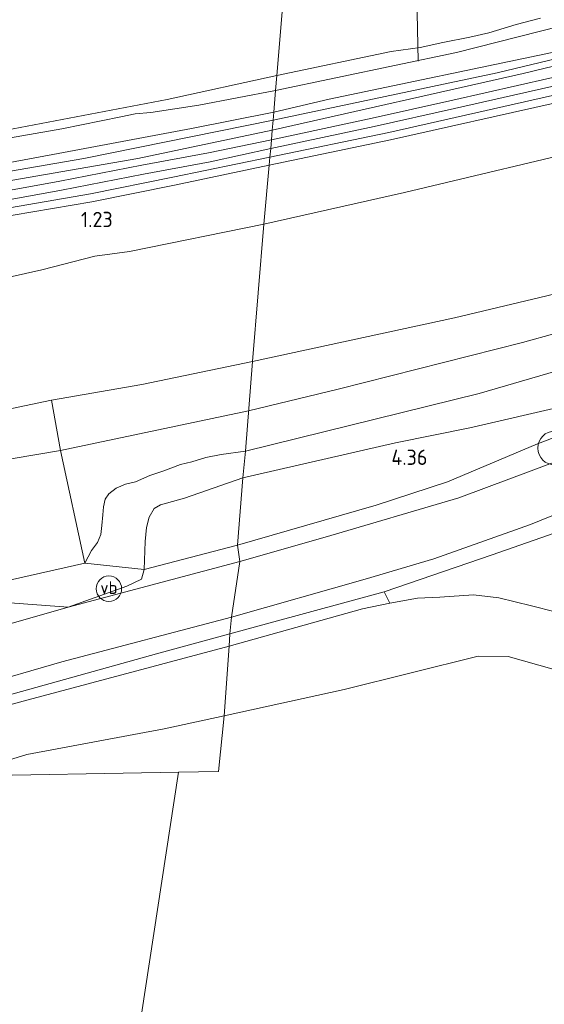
# Model space of a CAD drawing. Extents: x 130905 to 137824, y 412333 to 417928.
# Tile 40 of 256: x 132005 to 132066, y 413282 to 413398. Entities that reach past the tile are written whole.
import ezdxf
from ezdxf.enums import TextEntityAlignment as Align
from ezdxf.lldxf.tags import DXFTag

# ---------------------------------------------------------------- set-up
doc = ezdxf.new("R2010")
doc.units = 0
for name, color, linetype, lineweight in [('B-ME-BC-BETONVORM-GV', 50, 'Continuous', 18), ('B-ME-GR-BOOM-S', 90, 'Continuous', 25), ('B-ME-GR-GRAS-GV', 60, 'Continuous', 13), ('B-ME-GW-TALUD_KRUIN-G', 90, 'Continuous', 18), ('B-ME-GW-TALUD_TEEN-G', 90, 'Continuous', 18), ('B-ME-IE-MEUBILAIR_WEGMEUBILAIR-S', 7, 'Continuous', 25), ('B-ME-IE-TERREINAFSCHEIDING_KUNSTMATIG_HEKWERK-G', 20, 'IE-TERREINAFSCHEIDING-KUNSTMATIG', 18), ('B-ME-KW-KUNSTWERK_DUIKER-G', 170, 'Continuous', 18), ('B-ME-OB-OEVERVOORZIENING-G', 7, 'Continuous', 18), ('B-ME-OG-TERREIN_GROEN_TUIN-GV', 7, 'Continuous', 18), ('B-ME-OG-WATER_KANAAL-GV', 120, 'Continuous', 18), ('B-ME-OG-WATER_SLOOT-G', 120, 'Continuous', 18), ('B-ME-OG-WATER_SLOOT-GV', 120, 'Continuous', 18), ('B-ME-VH-VERHARDING_ASFALT-GV', 252, 'Continuous', 18), ('B-ME-VH-VERHARDING_STRAATBAKSTEEN-GV', 252, 'Continuous', 18), ('B-ME-WH-WINTERBED-G', 150, 'WH-WINTERBED', 18), ('X-XX-AL-HOOGTELABEL-S', 7, 'Continuous', 25)]:
    doc.layers.add(name, color=color, linetype=linetype, lineweight=lineweight)
doc.styles.add('NLCS-ISO', font='NLCS-ISO.ttf')
doc.styles.add('NLCS-ISO-ANNOTATIVE-T18', font='NLCS-ISO.ttf', dxfattribs={"height": 1.8})
doc.styles.get("Standard").update_dxf_attribs({"font": 'arial.ttf'})
doc.linetypes.add('IE-TERREINAFSCHEIDING-KUNSTMATIG', pattern='A,4,[82,NLCS.SHX,S=0.75,R=90,X=0,Y=0],4,-2', length=10)
tags = doc.linetypes.add('WH-WINTERBED', pattern='A,6,-3.5,["WB",Standard,S=1.8,R=0,X=-1.5,Y=-0.9],-3.5,6,-3.5,6,-3.5,6,-3.5,6,-3.5', length=51).pattern_tags.tags
tags[6] = DXFTag(74, 10)

# ---------------------------------------------------------------- blocks, each defined once
blk = doc.blocks.new('SAL-HOOGTELABEL-SO')
at = {"color": 0, "linetype": 'ByBlock', "lineweight": -2, "style": 'NLCS-ISO-ANNOTATIVE-T18'}
blk.add_attdef('HOOGTE', text='', height=1.8, dxfattribs=at).set_placement((2.79, 0), align=Align.RIGHT)
blk = doc.blocks.new('SGR-BOOM_01-SO')
at = {"linetype": 'ByBlock', "lineweight": 18}
h = blk.add_hatch(color=0, dxfattribs=at)
h.dxf.hatch_style = 1
edge = h.paths.add_edge_path()
edge.add_arc((0, 0), 0.25, 0, 360)
at = {"color": 0, "linetype": 'ByBlock', "lineweight": 18}
for radius in [2, 0.25]:
    blk.add_circle((0, 0), radius, dxfattribs=at)
blk = doc.blocks.new('SIE-WEG_PAAL_VERKEERSBORD-SO')
at = {"color": 0, "linetype": 'ByBlock', "lineweight": 18}
blk.add_circle((0, 0), 1.5, dxfattribs=at)
at = {"color": 0, "linetype": 'ByBlock', "lineweight": 18, "style": 'NLCS-ISO'}
blk.add_text('vb', height=1.5, dxfattribs=at).set_placement((0, 0.13), align=Align.MIDDLE_CENTER)

msp = doc.modelspace()

# ---------------------------------------------------------------- linework, layer by layer
at = {"layer": 'B-ME-BC-BETONVORM-GV'}
for points in [[(132067.337, 413390.433, 1.134), (132055.884, 413387.842, 1.132), (132046.399, 413385.714, 1.1), (132034.22, 413383.107, 0.984), (132034.306, 413384.141, 0.973), (132046.185, 413386.688, 1.088), (132055.665, 413388.815, 1.12), (132067.121, 413391.406, 1.122)], [(132067.631, 413388.485, 1.212), (132048.33, 413384.128, 1.216), (132034.055, 413381.139, 1.004), (132034.134, 413382.088, 0.994), (132048.134, 413385.027, 1.216), (132067.431, 413389.383, 1.212)]]:
    msp.add_polyline3d(points, dxfattribs=at)
for points in [[(131975.098, 413372.396, 0.878), (131966.611, 413371.449, 0.958), (131966.515, 413372.35, 0.935), (131974.945, 413373.46, 0.878), (131984.738, 413374.991, 0.887), (131998.76, 413377.326, 0.864), (132009.375, 413379.258, 0.873), (132019.034, 413381.139, 0.946), (132026.873, 413382.595, 0.959), (132034.306, 413384.141, 0.973), (132034.22, 413383.107, 0.984), (132027.081, 413381.541, 0.959), (132019.235, 413380.083, 0.946), (132009.574, 413378.202, 0.873), (131998.944, 413376.267, 0.864), (131984.909, 413373.93, 0.887)], [(131979.381, 413371.289, 0.914), (131966.822, 413369.483, 1.008), (131966.693, 413370.413, 1.008), (131979.246, 413372.218, 0.914), (131990.886, 413373.918, 0.927), (132001.355, 413375.779, 0.959), (132012.968, 413377.768, 0.968), (132022.701, 413379.731, 1.004), (132034.134, 413382.088, 0.994), (132034.055, 413381.139, 1.004), (132022.89, 413378.812, 1.004), (132013.14, 413376.845, 0.968), (132001.516, 413374.854, 0.959), (131991.036, 413372.991, 0.927)]]:
    msp.add_polyline3d(points, close=True, dxfattribs=at)
at = {"layer": 'B-ME-GR-GRAS-GV'}
for points in [[(132042.016, 413476.396, 1.191), (132034.939, 413391.711, 0.892), (132022.036, 413388.883, 0.661), (131999.715, 413384.637, 0.651), (131976.055, 413380.405, 0.683), (131975.287, 413380.126, 0.697), (131974.538, 413379.45, 0.71), (131974.255, 413378.792, 0.715), (131970.342, 413378.136, 0.574), (131967.737, 413377.7, 0.48), (131968.25, 413379.142, 0.542), (131968.279, 413380.768, 0.662), (131968.043, 413383.378, 0.769), (131966.021, 413414.567, 0.656)], [(132066.027, 413398.492, 0.945), (132063.152, 413397.735, 0.863), (132059.935, 413396.747, 1.003), (132057.678, 413396.262, 0.926), (132054.505, 413395.608, 0.908), (132051.839, 413395.046, 0.637), (132048.431, 413394.563, 0.761), (132034.939, 413391.711, 0.892), (132042.016, 413476.396, 1.191)], [(132086.451, 413401.805, 0.421), (132070.805, 413398.185, 0.421), (132056.116, 413394.433, 0.421), (132034.793, 413389.966, 0.421), (132034.939, 413391.711, 0.892), (132048.431, 413394.563, 0.761), (132051.839, 413395.046, 0.637), (132054.505, 413395.608, 0.908), (132057.678, 413396.262, 0.926), (132059.935, 413396.747, 1.003), (132063.152, 413397.735, 0.863), (132066.027, 413398.492, 0.945)], [(132092.695, 413399.725, 1.036), (132081.677, 413397.024, 1.18), (132060.926, 413392.036, 1.018), (132034.5, 413386.464, 0.959), (132034.579, 413387.404, 0.421), (132041.092, 413388.955, 0.421), (132067.37, 413394.447, 0.421), (132091.646, 413400.087, 0.421)], [(132101.575, 413399.121, 1.362), (132097.312, 413398.134, 1.16), (132089.066, 413396.341, 1.158), (132077.675, 413393.696, 1.124), (132067.121, 413391.406, 1.122), (132055.665, 413388.815, 1.12), (132046.185, 413386.688, 1.088), (132034.306, 413384.141, 0.973), (132034.4, 413385.268, 0.936), (132063.985, 413391.978, 1.099), (132091.572, 413398.635, 1.063)], [(131999.715, 413384.637, 0.651), (132022.036, 413388.883, 0.661), (132034.939, 413391.711, 0.892), (132034.793, 413389.966, 0.421), (132025.734, 413388.233, 0.421), (132020.099, 413387.358, 0.421), (132018.261, 413387.194, 0.421), (132016.548, 413386.86, 0.421), (132009.6, 413385.441, 0.421), (131989.374, 413381.9, 0.421)], [(132073.733, 413383.603, 1.626), (132049.987, 413377.946, 1.76), (132033.41, 413374.193, 1.714), (132034.055, 413381.139, 1.004), (132048.33, 413384.128, 1.216), (132067.631, 413388.485, 1.212)], [(131991.604, 413379.289, 0.421), (132009.169, 413382.528, 0.421), (132024.889, 413385.476, 0.421), (132034.579, 413387.404, 0.421), (132034.5, 413386.464, 0.959), (132012.194, 413381.938, 0.891), (131987.803, 413377.756, 0.837)], [(131987.803, 413377.756, 0.837), (132012.194, 413381.938, 0.891), (132034.5, 413386.464, 0.959), (132034.4, 413385.268, 0.936), (132018.577, 413381.943, 0.923), (131999.692, 413378.698, 0.955)], [(132077.797, 413368.383, 5.515), (132055.867, 413363.148, 5.302), (132032.073, 413358.001, 5.142), (132033.41, 413374.193, 1.714), (132049.987, 413377.946, 1.76), (132073.733, 413383.603, 1.626)], [(132081.854, 413360.949, 5.264), (132058.78, 413354.234, 5.175), (132031.239, 413347.439, 5.157), (132032.073, 413358.001, 5.142), (132055.867, 413363.148, 5.302), (132077.797, 413368.383, 5.515)], [(132074.354, 413351.597, 4.466), (132065.656, 413348.29, 4.336), (132055.046, 413343.814, 4.117), (132046.665, 413341.072, 4.288), (132030.302, 413336.369, 4.175), (132030.953, 413344.275, 4.399), (132048.939, 413348.403, 4.311), (132057.696, 413350.177, 4.233), (132069.088, 413352.838, 4.087)], [(132071.774, 413339.206, 4.458), (132060.327, 413335.21, 4.413), (132047.585, 413330.854, 4.004), (132034.161, 413327.175, 3.676), (132029.405, 413325.911, 3.666), (132029.59, 413327.867, 3.996), (132045.361, 413332.34, 4.072), (132053.428, 413334.748, 4.359), (132064.817, 413338.799, 4.547), (132078.253, 413344.248, 4.672)], [(132067.749, 413328.493, 3.646), (132064.963, 413329.198, 3.686), (132061.101, 413330.138, 3.764), (132058.112, 413330.49, 3.846), (132054.163, 413330.22, 3.85), (132051.522, 413330.111, 3.89), (132048.241, 413329.509, 3.804), (132047.585, 413330.854, 4.004), (132060.327, 413335.21, 4.413), (132071.774, 413339.206, 4.458)], [(132067.606, 413321.705, 0.7), (132062.207, 413323.239, 0.7), (132058.654, 413323.251, 0.7), (132042.871, 413319.346, 0.7), (132028.745, 413316.245, 0.7), (132029.305, 413324.437, 3.438), (132045.024, 413328.854, 3.704), (132048.241, 413329.509, 3.804), (132051.522, 413330.111, 3.89), (132054.163, 413330.22, 3.85), (132058.112, 413330.49, 3.846), (132061.101, 413330.138, 3.764), (132064.963, 413329.198, 3.686), (132067.749, 413328.493, 3.646)]]:
    msp.add_polyline3d(points, dxfattribs=at)
for points in [[(132063.985, 413391.978, 1.099), (132034.4, 413385.268, 0.936), (132034.5, 413386.464, 0.959), (132060.926, 413392.036, 1.018), (132081.677, 413397.024, 1.18), (132092.695, 413399.725, 1.036), (132093.338, 413399.048, 1.099), (132091.572, 413398.635, 1.063)], [(132048.134, 413385.027, 1.216), (132034.134, 413382.088, 0.994), (132034.22, 413383.107, 0.984), (132046.399, 413385.714, 1.1), (132055.884, 413387.842, 1.132), (132067.337, 413390.433, 1.134), (132077.893, 413392.723, 1.136), (132089.285, 413395.368, 1.17), (132097.53, 413397.161, 1.172), (132101.793, 413398.148, 1.375), (132102.037, 413397.172, 1.474), (132095.3, 413395.772, 1.224), (132088.778, 413394.229, 1.226), (132082.453, 413392.682, 1.176), (132067.431, 413389.383, 1.212)], [(131974.945, 413373.46, 0.878), (131966.515, 413372.35, 0.935), (131966.48, 413372.67, 0.927), (131966.351, 413373.978, 0.86), (131969.988, 413374.422, 0.852), (131974.541, 413374.977, 0.841), (131974.752, 413375.008, 0.842), (131999.692, 413378.698, 0.955), (132018.577, 413381.943, 0.923), (132034.4, 413385.268, 0.936), (132034.306, 413384.141, 0.973), (132026.873, 413382.595, 0.959), (132019.034, 413381.139, 0.946), (132009.375, 413379.258, 0.873), (131998.76, 413377.326, 0.864), (131984.738, 413374.991, 0.887)], [(131979.246, 413372.218, 0.914), (131966.693, 413370.413, 1.008), (131966.611, 413371.449, 0.958), (131975.098, 413372.396, 0.878), (131984.909, 413373.93, 0.887), (131998.944, 413376.267, 0.864), (132009.574, 413378.202, 0.873), (132019.235, 413380.083, 0.946), (132027.081, 413381.541, 0.959), (132034.22, 413383.107, 0.984), (132034.134, 413382.088, 0.994), (132022.701, 413379.731, 1.004), (132012.968, 413377.768, 0.968), (132001.355, 413375.779, 0.959), (131990.886, 413373.918, 0.927)], [(131972.938, 413362.256, 1.586), (131967.779, 413361.313, 1.636), (131966.904, 413368.723, 1.027), (131966.822, 413369.483, 1.008), (131979.381, 413371.289, 0.914), (131991.036, 413372.991, 0.927), (132001.516, 413374.854, 0.959), (132013.14, 413376.845, 0.968), (132022.89, 413378.812, 1.004), (132034.055, 413381.139, 1.004), (132033.41, 413374.193, 1.714), (132017.573, 413370.978, 1.714), (132013.479, 413370.427, 1.71), (132007.242, 413368.83, 1.671), (131999.877, 413367.146, 1.663), (131994.78, 413366.059, 1.6), (131990.883, 413365.314, 1.664), (131987.478, 413364.662, 1.591), (131982.832, 413363.854, 1.618), (131977.47, 413362.993, 1.536)], [(131988.561, 413349.296, 5.203), (131969.566, 413345.305, 5.252), (131968.294, 413354.385, 3.189), (131967.946, 413358.757, 2.194), (131967.779, 413361.313, 1.636), (131972.938, 413362.256, 1.586), (131977.47, 413362.993, 1.536), (131982.832, 413363.854, 1.618), (131987.478, 413364.662, 1.591), (131990.883, 413365.314, 1.664), (131994.78, 413366.059, 1.6), (131999.877, 413367.146, 1.663), (132007.242, 413368.83, 1.671), (132013.479, 413370.427, 1.71), (132017.573, 413370.978, 1.714), (132033.41, 413374.193, 1.714), (132032.073, 413358.001, 5.142), (132019.013, 413355.284, 5.122), (132008.38, 413353.448, 4.852)], [(132048.939, 413348.403, 4.311), (132030.953, 413344.275, 4.399), (132031.239, 413347.439, 5.157), (132058.78, 413354.234, 5.175), (132081.854, 413360.949, 5.264), (132086.722, 413362.687, 5.337), (132084.043, 413359.28, 4.877), (132082.476, 413358.049, 4.814), (132081.293, 413357.35, 4.768), (132079.82, 413356.625, 4.659), (132078.019, 413355.931, 4.484), (132075.715, 413355.07, 4.387), (132073.41, 413354.126, 4.239), (132069.088, 413352.838, 4.087), (132057.696, 413350.177, 4.233)], [(132040.643, 413337.284, 4.267), (132030.59, 413334.416, 3.792), (132030.302, 413336.369, 4.175), (132046.665, 413341.072, 4.288), (132055.046, 413343.814, 4.117), (132065.656, 413348.29, 4.336), (132074.354, 413351.597, 4.466), (132085.244, 413356.23, 4.832), (132089.022, 413361.306, 5.27), (132089.628, 413360.786, 5.081), (132087.65, 413358.016, 5.08), (132088.177, 413357.617, 4.993), (132087.076, 413353.618, 4.713), (132082.527, 413352.201, 4.626), (132077.473, 413349.988, 4.48), (132074.706, 413348.756, 4.455), (132056.404, 413341.915, 4.43)], [(132013.116, 413335.705, 5.003), (132012.299, 413334.247, 4.896), (132009.433, 413347.531, 5.394), (132008.38, 413353.448, 4.852), (132019.013, 413355.284, 5.122), (132032.073, 413358.001, 5.142), (132031.239, 413347.439, 5.157), (132028.37, 413347.036, 5.197), (132026.561, 413346.672, 5.302), (132024.941, 413346.179, 5.261), (132023.57, 413345.86, 5.146), (132021.635, 413345.122, 5.137), (132019.984, 413344.556, 5.19), (132018.292, 413343.825, 5.008), (132017.104, 413343.538, 5.012), (132015.989, 413343.066, 5.021), (132015.152, 413342.408, 5.03), (132014.71, 413341.756, 5.03), (132014.519, 413340.889, 4.999), (132014.424, 413339.926, 4.99), (132014.304, 413338.665, 4.99), (132014.191, 413337.617, 4.994), (132013.801, 413336.66, 4.994)], [(132019.425, 413336.767, 4.297), (132019.307, 413333.473, 4.27), (132012.299, 413334.247, 4.896), (132013.116, 413335.705, 5.003), (132013.801, 413336.66, 4.994), (132014.191, 413337.617, 4.994), (132014.304, 413338.665, 4.99), (132014.424, 413339.926, 4.99), (132014.519, 413340.889, 4.999), (132014.71, 413341.756, 5.03), (132015.152, 413342.408, 5.03), (132015.989, 413343.066, 5.021), (132017.104, 413343.538, 5.012), (132018.292, 413343.825, 5.008), (132019.984, 413344.556, 5.19), (132021.635, 413345.122, 5.137), (132023.57, 413345.86, 5.146), (132024.941, 413346.179, 5.261), (132026.561, 413346.672, 5.302), (132028.37, 413347.036, 5.197), (132031.239, 413347.439, 5.157), (132030.953, 413344.275, 4.399), (132024.063, 413341.881, 4.311), (132021.247, 413341.123, 4.302), (132020.488, 413340.657, 4.311), (132019.892, 413339.644, 4.311), (132019.598, 413338.418, 4.302)], [(132030.302, 413336.369, 4.175), (132019.307, 413333.473, 4.27), (132019.425, 413336.767, 4.297), (132019.598, 413338.418, 4.302), (132019.892, 413339.644, 4.311), (132020.488, 413340.657, 4.311), (132021.247, 413341.123, 4.302), (132024.063, 413341.881, 4.311), (132030.953, 413344.275, 4.399)], [(132030.59, 413334.416, 3.792), (132010.351, 413329.036, 3.792), (132017.282, 413331.507, 4.061), (132018.993, 413332.33, 4.435), (132019.307, 413333.473, 4.27), (132030.302, 413336.369, 4.175)], [(132017.282, 413331.507, 4.061), (132010.351, 413329.036, 3.792), (131994.539, 413330.235, 5.217), (132012.299, 413334.247, 4.896), (132019.307, 413333.473, 4.27), (132018.993, 413332.33, 4.435)], [(132045.024, 413328.854, 3.704), (132029.305, 413324.437, 3.438), (132029.405, 413325.911, 3.666), (132034.161, 413327.175, 3.676), (132047.585, 413330.854, 4.004), (132048.241, 413329.509, 3.804)], [(131976.267, 413310.8, 3.059), (131974.703, 413309.755, 3.017), (131973.725, 413308.676, 2.968), (131971.002, 413310.354, 3.465), (131970.859, 413309.968, 3.465), (131970.858, 413310.324, 3.465), (131970.996, 413311.037, 3.465), (131971.393, 413311.496, 3.465), (131973.587, 413312.106, 3.465), (131979.439, 413313.804, 2.94), (131989.544, 413316.791, 3.004), (132009.591, 413322.585, 3.344), (132029.59, 413327.867, 3.996), (132029.405, 413325.911, 3.666), (132020.76, 413323.558, 3.629), (132005.817, 413319.363, 3.252), (131983.108, 413313.016, 2.886), (131979.595, 413311.984, 2.945), (131977.78, 413311.282, 2.945)], [(131979.102, 413308.772, 2.651), (131973.725, 413308.676, 2.968), (131974.703, 413309.755, 3.017), (131976.267, 413310.8, 3.059), (131977.78, 413311.282, 2.945), (131979.595, 413311.984, 2.945), (131983.108, 413313.016, 2.886), (132005.817, 413319.363, 3.252), (132020.76, 413323.558, 3.629), (132029.405, 413325.911, 3.666), (132029.305, 413324.437, 3.438), (132005.061, 413317.969, 3.084), (131986.411, 413312.841, 2.784), (131981.8, 413311.166, 2.606), (131980.385, 413309.724, 2.619), (131979.772, 413309.18, 2.615)], [(131997.207, 413309.133, 0.7), (131979.102, 413308.772, 2.651), (131979.772, 413309.18, 2.615), (131980.385, 413309.724, 2.619), (131981.8, 413311.166, 2.606), (131986.411, 413312.841, 2.784), (132005.061, 413317.969, 3.084), (132029.305, 413324.437, 3.438), (132028.745, 413316.245, 0.7), (132021.661, 413314.71, 0.7), (132005.476, 413311.657, 0.7)]]:
    msp.add_polyline3d(points, close=True, dxfattribs=at)
at = {"layer": 'B-ME-GW-TALUD_KRUIN-G'}
for points in [[(132077.797, 413368.383, 5.515), (132055.867, 413363.148, 5.302), (132032.073, 413358.001, 5.142)], [(132086.722, 413362.687, 5.337), (132081.854, 413360.949, 5.264), (132058.78, 413354.234, 5.175), (132031.239, 413347.439, 5.157)], [(132032.073, 413358.001, 5.142), (132019.013, 413355.284, 5.122), (132008.38, 413353.448, 4.852)], [(132008.38, 413353.448, 4.852), (131988.561, 413349.296, 5.203), (131969.566, 413345.305, 5.252), (131955.54, 413343.501, 5.424), (131935.23, 413341.876, 5.655)], [(132031.239, 413347.439, 5.157), (132028.37, 413347.036, 5.197), (132026.561, 413346.672, 5.302), (132024.941, 413346.179, 5.261), (132023.57, 413345.86, 5.146), (132021.635, 413345.122, 5.137), (132019.984, 413344.556, 5.19), (132018.292, 413343.825, 5.008), (132017.104, 413343.538, 5.012), (132015.989, 413343.066, 5.021), (132015.152, 413342.408, 5.03), (132014.71, 413341.756, 5.03), (132014.519, 413340.889, 4.999), (132014.424, 413339.926, 4.99), (132014.304, 413338.665, 4.99), (132014.191, 413337.617, 4.994), (132013.801, 413336.66, 4.994), (132013.116, 413335.705, 5.003), (132012.299, 413334.247, 4.896)], [(132046.665, 413341.072, 4.288), (132030.302, 413336.369, 4.175)], [(132030.302, 413336.369, 4.175), (132019.307, 413333.473, 4.27)], [(132012.299, 413334.247, 4.896), (131994.539, 413330.235, 5.217)], [(132072.383, 413326.83, 3.584), (132069.839, 413327.864, 3.612), (132067.749, 413328.493, 3.646), (132064.963, 413329.198, 3.686), (132061.101, 413330.138, 3.764), (132058.112, 413330.49, 3.846), (132054.163, 413330.22, 3.85), (132051.522, 413330.111, 3.89), (132048.241, 413329.509, 3.804), (132045.024, 413328.854, 3.704), (132029.305, 413324.437, 3.438)], [(131979.102, 413308.772, 2.651), (131979.772, 413309.18, 2.615), (131980.385, 413309.724, 2.619), (131981.8, 413311.166, 2.606), (131986.411, 413312.841, 2.784), (132005.061, 413317.969, 3.084), (132029.305, 413324.437, 3.438)]]:
    msp.add_polyline3d(points, dxfattribs=at)
at = {"layer": 'B-ME-GW-TALUD_TEEN-G'}
for points in [[(132102.433, 413395.316, 1.558), (132102.034, 413395.102, 1.56), (132100.9, 413393.288, 1.55), (132099.243, 413390.764, 1.601), (132097.486, 413389.377, 1.674), (132094.603, 413388.477, 1.695), (132090.262, 413387.829, 1.633), (132083.929, 413386.882, 1.674), (132073.733, 413383.603, 1.626), (132049.987, 413377.946, 1.76), (132033.41, 413374.193, 1.714)], [(132033.41, 413374.193, 1.714), (132017.573, 413370.978, 1.714)], [(131902.783, 413357.378, 1.698), (131913.208, 413358.514, 1.56), (131921.332, 413359.156, 1.439), (131926.448, 413359.519, 1.509), (131933.785, 413359.681, 1.373), (131940.987, 413359.796, 1.437), (131946.5, 413359.817, 1.412), (131950.838, 413359.846, 1.434), (131955.975, 413359.936, 1.494), (131961.086, 413360.2, 1.487), (131964.737, 413360.725, 1.644), (131967.779, 413361.313, 1.636), (131972.938, 413362.256, 1.586), (131977.47, 413362.993, 1.536), (131982.832, 413363.854, 1.618), (131987.478, 413364.662, 1.591), (131990.883, 413365.314, 1.664), (131994.78, 413366.059, 1.6), (131999.877, 413367.146, 1.663), (132007.242, 413368.83, 1.671), (132013.479, 413370.427, 1.71), (132017.573, 413370.978, 1.714)], [(132030.953, 413344.275, 4.399), (132048.939, 413348.403, 4.311), (132057.696, 413350.177, 4.233), (132069.088, 413352.838, 4.087), (132073.41, 413354.126, 4.239), (132075.715, 413355.07, 4.387), (132078.019, 413355.931, 4.484), (132079.82, 413356.625, 4.659), (132081.293, 413357.35, 4.768), (132082.476, 413358.049, 4.814), (132084.043, 413359.28, 4.877), (132086.722, 413362.687, 5.337)], [(132019.307, 413333.473, 4.27), (132019.425, 413336.767, 4.297), (132019.598, 413338.418, 4.302), (132019.892, 413339.644, 4.311), (132020.488, 413340.657, 4.311), (132021.247, 413341.123, 4.302), (132024.063, 413341.881, 4.311), (132030.953, 413344.275, 4.399)], [(132019.307, 413333.473, 4.27), (132018.993, 413332.33, 4.435), (132017.282, 413331.507, 4.061), (132010.351, 413329.036, 3.792)]]:
    msp.add_polyline3d(points, dxfattribs=at)
at = {"layer": 'B-ME-IE-TERREINAFSCHEIDING_KUNSTMATIG_HEKWERK-G'}
for points in [[(132105.332, 413401.963, 1.421), (132093.338, 413399.048, 1.099), (132091.572, 413398.635, 1.063), (132063.985, 413391.978, 1.099), (132034.4, 413385.268, 0.936)], [(132034.4, 413385.268, 0.936), (132018.577, 413381.943, 0.923), (131999.692, 413378.698, 0.955), (131974.752, 413375.008, 0.842)], [(132089.022, 413361.306, 5.27), (132085.244, 413356.23, 4.832), (132074.354, 413351.597, 4.466), (132065.656, 413348.29, 4.336), (132055.046, 413343.814, 4.117), (132046.665, 413341.072, 4.288)], [(132019.307, 413333.473, 4.27), (132012.299, 413334.247, 4.896), (132009.433, 413347.531, 5.394), (132008.38, 413353.448, 4.852)], [(132122.566, 413278.741, 5.465), (132113.216, 413301.244, 5.605), (132104.324, 413322.36, 5.366), (132101.18, 413329.163, 5.448), (132098.289, 413335.349, 5.195), (132096.477, 413338.007, 5.072), (132094.675, 413339.757, 4.954), (132092.385, 413341.268, 4.975), (132090.542, 413342.211, 5.076), (132088.586, 413342.636, 4.895), (132086.347, 413342.753, 4.815), (132084.406, 413342.909, 4.937), (132081.233, 413342.439, 4.718), (132071.774, 413339.206, 4.458), (132060.327, 413335.21, 4.413), (132047.585, 413330.854, 4.004), (132034.161, 413327.175, 3.676), (132029.405, 413325.911, 3.666)], [(131973.725, 413308.676, 2.968), (131974.703, 413309.755, 3.017), (131976.267, 413310.8, 3.059), (131977.78, 413311.282, 2.945), (131979.595, 413311.984, 2.945), (131983.108, 413313.016, 2.886), (132005.817, 413319.363, 3.252), (132020.76, 413323.558, 3.629), (132029.405, 413325.911, 3.666)]]:
    msp.add_polyline3d(points, dxfattribs=at)
at = {"layer": 'B-ME-KW-KUNSTWERK_DUIKER-G'}
msp.add_polyline3d([(132051.585, 413393.425, 0.509), (132051.442, 413401.036, -0.131)], dxfattribs=at)
at = {"layer": 'B-ME-OB-OEVERVOORZIENING-G'}
for points in [[(132028.745, 413316.245, 0.7), (132042.871, 413319.346, 0.7), (132058.654, 413323.251, 0.7), (132062.207, 413323.239, 0.7), (132067.606, 413321.705, 0.7)], [(131997.207, 413309.133, 0.7), (132005.476, 413311.657, 0.7), (132021.661, 413314.71, 0.7), (132028.745, 413316.245, 0.7)]]:
    msp.add_polyline3d(points, dxfattribs=at)
at = {"layer": 'B-ME-OG-TERREIN_GROEN_TUIN-GV'}
msp.add_polyline3d([(132009.433, 413347.531, 5.394), (132012.299, 413334.247, 4.896), (131994.539, 413330.235, 5.217), (131987.09, 413328.514, 5.217), (131975.743, 413326.689, 5.642), (131969.491, 413325.773, 5.617), (131965.223, 413325.592, 5.553), (131963.041, 413325.322, 5.428), (131958.861, 413326.479, 5.165), (131955.803, 413327.231, 5.34), (131952.457, 413327.876, 5.49), (131944.621, 413329.385, 5.628), (131934.777, 413331.269, 5.778), (131935.093, 413335.917, 5.888), (131935.23, 413341.876, 5.655), (131955.54, 413343.501, 5.424), (131969.566, 413345.305, 5.252), (131988.561, 413349.296, 5.203), (132008.38, 413353.448, 4.852)], close=True, dxfattribs=at)
at = {"layer": 'B-ME-OG-WATER_KANAAL-GV'}
for points in [[(132068.574, 413258.47, 0.7), (132058.634, 413270.277, 0.7), (132056.634, 413271.472, 0.7), (132049.239, 413275.386, 0.7), (132046.252, 413276.763, 0.7), (132034.271, 413279.357, 0.7), (132021.322, 413278.395, 0.7), (132018.478, 413277.717, 0.7), (132023.352, 413309.59, 0.7), (132028.083, 413309.677, 0.7), (132028.745, 413316.245, 0.7), (132042.871, 413319.346, 0.7), (132058.654, 413323.251, 0.7), (132062.207, 413323.239, 0.7), (132067.606, 413321.705, 0.7)], [(131997.207, 413309.133, 0.7), (132023.352, 413309.59, 0.7), (132018.478, 413277.717, 0.7)]]:
    msp.add_polyline3d(points, dxfattribs=at)
msp.add_polyline3d([(132023.352, 413309.59, 0.7), (131997.207, 413309.133, 0.7), (132005.476, 413311.657, 0.7), (132021.661, 413314.71, 0.7), (132028.745, 413316.245, 0.7), (132028.083, 413309.677, 0.7)], close=True, dxfattribs=at)
at = {"layer": 'B-ME-OG-WATER_SLOOT-G'}
for points in [[(132034.5, 413386.464, 0.959), (132060.926, 413392.036, 1.018), (132081.677, 413397.024, 1.18), (132092.695, 413399.725, 1.036)], [(132066.027, 413398.492, 0.945), (132063.152, 413397.735, 0.863), (132059.935, 413396.747, 1.003), (132057.678, 413396.262, 0.926), (132054.505, 413395.608, 0.908), (132051.839, 413395.046, 0.637), (132048.431, 413394.563, 0.761), (132034.939, 413391.711, 0.892)], [(131976.705, 413375.99, 0.719), (131975.595, 413376.073, 0.715), (131974.839, 413376.429, 0.719), (131974.392, 413376.96, 0.724), (131974.176, 413377.909, 0.715), (131974.255, 413378.792, 0.715), (131974.538, 413379.45, 0.71), (131975.287, 413380.126, 0.697), (131976.055, 413380.405, 0.683), (131999.715, 413384.637, 0.651), (132022.036, 413388.883, 0.661), (132034.939, 413391.711, 0.892)], [(132034.5, 413386.464, 0.959), (132012.194, 413381.938, 0.891), (131987.803, 413377.756, 0.837), (131976.705, 413375.99, 0.719)]]:
    msp.add_polyline3d(points, dxfattribs=at)
at = {"layer": 'B-ME-OG-WATER_SLOOT-GV'}
for points in [[(132041.092, 413388.955, 0.421), (132034.579, 413387.404, 0.421), (132034.793, 413389.966, 0.421), (132056.116, 413394.433, 0.421), (132070.805, 413398.185, 0.421), (132086.451, 413401.805, 0.421), (132090.785, 413402.127, 0.421), (132092.1, 413401.956, 0.421), (132092.499, 413401.198, 0.421), (132092.29, 413400.392, 0.421), (132091.646, 413400.087, 0.421), (132067.37, 413394.447, 0.421)], [(131977.449, 413377.03, 0.421), (131976.287, 413376.954, 0.421), (131975.715, 413377.061, 0.421), (131975.368, 413377.318, 0.421), (131975.332, 413377.781, 0.421), (131975.366, 413378.173, 0.421), (131975.416, 413378.495, 0.421), (131975.62, 413378.807, 0.421), (131975.999, 413379.01, 0.421), (131977.439, 413379.621, 0.421), (131989.374, 413381.9, 0.421), (132009.6, 413385.441, 0.421), (132016.548, 413386.86, 0.421), (132018.261, 413387.194, 0.421), (132020.099, 413387.358, 0.421), (132025.734, 413388.233, 0.421), (132034.793, 413389.966, 0.421), (132034.579, 413387.404, 0.421), (132024.889, 413385.476, 0.421), (132009.169, 413382.528, 0.421), (131991.604, 413379.289, 0.421), (131981.636, 413377.639, 0.421), (131978.808, 413377.219, 0.421)]]:
    msp.add_polyline3d(points, close=True, dxfattribs=at)
at = {"layer": 'B-ME-VH-VERHARDING_ASFALT-GV'}
msp.add_polyline3d([(132001.397, 413326.474, 3.556), (132010.351, 413329.036, 3.792), (132030.59, 413334.416, 3.792), (132029.59, 413327.867, 3.996), (132009.591, 413322.585, 3.344), (131989.544, 413316.791, 3.004)], dxfattribs=at)
at = {"layer": 'B-ME-VH-VERHARDING_STRAATBAKSTEEN-GV'}
msp.add_polyline3d([(132078.253, 413344.248, 4.672), (132064.817, 413338.799, 4.547), (132053.428, 413334.748, 4.359), (132045.361, 413332.34, 4.072), (132029.59, 413327.867, 3.996), (132030.59, 413334.416, 3.792), (132040.643, 413337.284, 4.267), (132056.404, 413341.915, 4.43), (132074.706, 413348.756, 4.455)], dxfattribs=at)
msp.add_polyline3d([(131978.256, 413319.293, 3.27), (131976.261, 413318.556, 3.267), (131976.228, 413319.284, 3.267), (131981.421, 413321.122, 3.255), (131994.238, 413325.074, 3.48), (132000.14, 413326.583, 3.659), (132001.712, 413327.024, 3.667), (131993.083, 413327.917, 4.792), (131987.09, 413328.514, 5.217), (131994.539, 413330.235, 5.217), (132010.351, 413329.036, 3.792), (132001.397, 413326.474, 3.556), (131993.555, 413324.298, 3.369), (131985.361, 413321.738, 3.318)], close=True, dxfattribs=at)
at = {"layer": 'B-ME-WH-WINTERBED-G'}
for points in [[(132031.615, 413352.199, 5.531), (132042.153, 413354.736, 5.492), (132063.902, 413360.232, 5.498), (132087.7, 413366.864, 5.452), (132095.723, 413367.861, 5.322), (132096.416, 413367.257, 5.322), (132096.638, 413366.854, 5.322), (132097.013, 413366.409, 5.279), (132097.559, 413365.762, 5.218), (132101.221, 413360.101, 5.461), (132101.479, 413359.702, 5.508), (132101.795, 413358.822, 5.519), (132102.447, 413357.004, 5.548), (132106.192, 413346.363, 5.62), (132112.93, 413328.866, 5.602), (132119.062, 413311.413, 5.592), (132123.474, 413297.035, 5.468), (132134.01, 413262.571, 5.444), (132139.095, 413249.994, 5.398)], [(131990.867, 413343.782, 5.524), (132003.642, 413346.547, 5.388), (132009.433, 413347.531, 5.394), (132031.615, 413352.199, 5.531)]]:
    msp.add_polyline3d(points, dxfattribs=at)

# ---------------------------------------------------------------- block references
at = {"layer": 'B-ME-GR-BOOM-S'}
msp.add_blockref('SGR-BOOM_01-SO', (132067.7, 413347.805, 4.54), dxfattribs=at)
at = {"layer": 'B-ME-IE-MEUBILAIR_WEGMEUBILAIR-S'}
msp.add_blockref('SIE-WEG_PAAL_VERKEERSBORD-SO', (132015.15, 413331.216, 4.067), dxfattribs=at)
at = {"layer": 'X-XX-AL-HOOGTELABEL-S'}
for p, values in [((132012.81, 413373.854, 1.23), {'HOOGTE': '1.23'}), ((132049.898, 413345.811, 4.356), {'HOOGTE': '4.36'})]:
    msp.add_blockref('SAL-HOOGTELABEL-SO', p, dxfattribs=at).add_auto_attribs(values)

doc.saveas('drawing.dxf')
